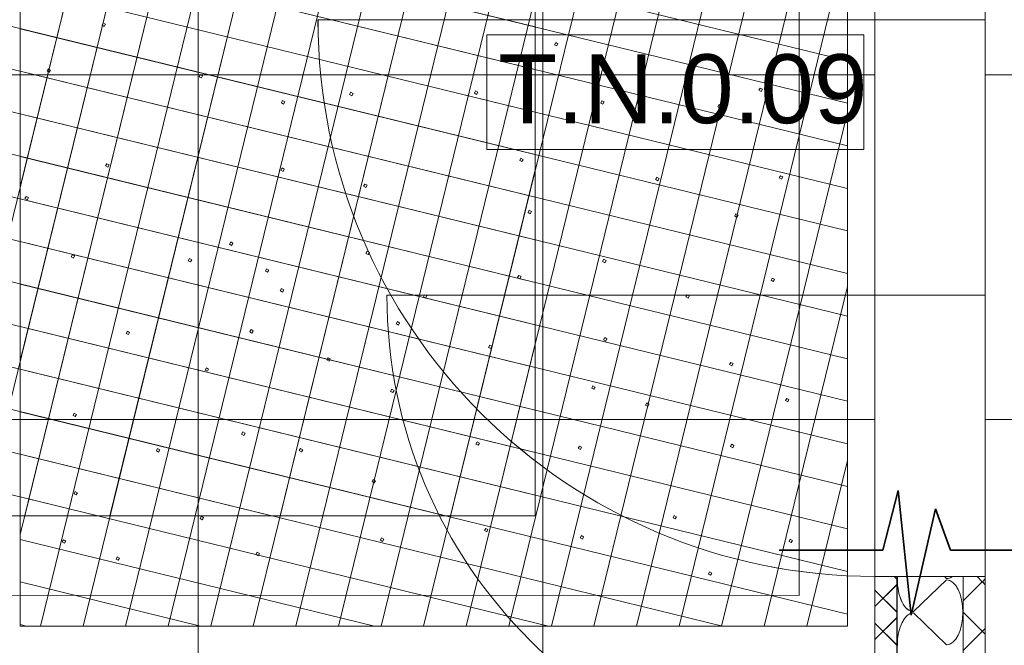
# Model space of a CAD drawing. Extents: x 229 to 926, y 37 to 878.
# Tile 183 of 194: x 522 to 558, y 697 to 719. Entities that reach past the tile are written whole.
import ezdxf
from ezdxf.lldxf.tags import DXFTag

# ---------------------------------------------------------------- set-up
doc = ezdxf.new("R2010")
doc.units = 0
doc.layers.get('0').update_dxf_attribs({"lineweight": 13})
doc.layers.add('A_BI_Innenwand', color=7, linetype='Continuous', lineweight=18, true_color=0x80ff80, plot=False)
doc.layers.add('A_BI_Tuer', color=7, linetype='Continuous', lineweight=18, true_color=0xbdbbbb, plot=False)
for name, color, linetype, lineweight in [('Axen', 7, 'Continuous', 25), ('Axen-A03ENJ5PI0', 7, 'Continuous', 25), ('Beschriftung', 7, 'Continuous', 25), ('Beschriftung-A03ENJ5NI0', 7, 'Continuous', 25), ('Bewegungsfläche', 7, 'Continuous', 25), ('Boden', 7, 'Continuous', 25), ('Boden-A03ENJ5OI0', 7, 'Continuous', 25), ('Deckenspiegel', 7, 'Continuous', 25), ('Fullfläche', 7, 'Continuous', 25), ('Fullfläche-A03ENJ5QI0', 7, 'Continuous', 25), ('Türen', 7, 'Continuous', 25), ('Türen-A03ENJ5UI0', 7, 'Continuous', 25), ('Wände', 7, 'Continuous', 25), ('Wände-A03ENJ5VI0', 7, 'Continuous', 25)]:
    doc.layers.add(name, color=color, linetype=linetype, lineweight=lineweight)
doc.layers.add('L_BI_Zuluft', color=7, linetype='Continuous', lineweight=35, true_color=0x990099)
doc.styles.get("Standard").update_dxf_attribs({"font": 'arial.ttf'})
tags = doc.linetypes.add('ALL_S25', pattern=[0.001, 0, -0.001]).pattern_tags.tags
tags[6:7] = [DXFTag(74, 4), DXFTag(75, 0), DXFTag(340, '0'), DXFTag(46, 1.0), DXFTag(50, 0.0), DXFTag(44, 0.0), DXFTag(45, 0.0)]
tags[4:5] = [DXFTag(74, 4), DXFTag(75, 0), DXFTag(340, '0'), DXFTag(46, 1.0), DXFTag(50, 0.0), DXFTag(44, 0.0), DXFTag(45, 0.0)]
tags = doc.linetypes.add('ALL_S25-A03ENJ5XI0', pattern=[0.001, 0, -0.001]).pattern_tags.tags
tags[6:7] = [DXFTag(74, 4), DXFTag(75, 0), DXFTag(340, '0'), DXFTag(46, 1.0), DXFTag(50, 0.0), DXFTag(44, 0.0), DXFTag(45, 0.0)]
tags[4:5] = [DXFTag(74, 4), DXFTag(75, 0), DXFTag(340, '0'), DXFTag(46, 1.0), DXFTag(50, 0.0), DXFTag(44, 0.0), DXFTag(45, 0.0)]
tags = doc.linetypes.add('PUNKT2_S9', pattern=[0.001, 0, -0.001]).pattern_tags.tags
tags[6:7] = [DXFTag(74, 4), DXFTag(75, 0), DXFTag(340, '0'), DXFTag(46, 1.0), DXFTag(50, 0.0), DXFTag(44, 0.0), DXFTag(45, 0.0)]
tags[4:5] = [DXFTag(74, 4), DXFTag(75, 0), DXFTag(340, '0'), DXFTag(46, 1.0), DXFTag(50, 0.0), DXFTag(44, 0.0), DXFTag(45, 0.0)]
tags = doc.linetypes.add('PUNKT2_S9-A03ENJ5YI0', pattern=[0.001, 0, -0.001]).pattern_tags.tags
tags[6:7] = [DXFTag(74, 4), DXFTag(75, 0), DXFTag(340, '0'), DXFTag(46, 1.0), DXFTag(50, 0.0), DXFTag(44, 0.0), DXFTag(45, 0.0)]
tags[4:5] = [DXFTag(74, 4), DXFTag(75, 0), DXFTag(340, '0'), DXFTag(46, 1.0), DXFTag(50, 0.0), DXFTag(44, 0.0), DXFTag(45, 0.0)]

# ---------------------------------------------------------------- blocks, each defined once
blk = doc.blocks.new('Referenz-A03ENJ5LI0', base_point=(255.728, 65.704))
at = {"layer": 'Axen', "color": 0, "linetype": 'ALL_S25', "lineweight": -2, "ltscale": 0.13}
blk.add_line((552.834, 66.032), (552.834, 801.546), dxfattribs=at)
at = {"layer": 'Beschriftung', "color": 0, "lineweight": -2}
for p, q in [((538.755, 718.801), (538.754, 714.634)), ((552.426, 718.799), (538.755, 718.801)), ((552.426, 714.633), (552.426, 718.799)), ((538.754, 714.634), (552.426, 714.633))]:
    blk.add_line(p, q, dxfattribs=at)
at = {"layer": 'Bewegungsfläche', "color": 0, "lineweight": -2}
for p, q in [((518.912, 701.346), (526.253, 731.346)), ((520.456, 701.346), (527.797, 731.346)), ((522.001, 701.346), (529.341, 731.346)), ((523.545, 701.346), (530.886, 731.346)), ((525.089, 701.346), (532.43, 731.346)), ((526.634, 701.346), (533.974, 731.346)), ((528.178, 701.346), (535.518, 731.346)), ((529.722, 701.346), (537.063, 731.346)), ((531.266, 701.346), (538.607, 731.346)), ((532.811, 701.346), (540.151, 731.346)), ((540.514, 731.346), (540.514, 701.346)), ((521.834, 713.286), (525.274, 727.346)), ((521.834, 706.974), (526.818, 727.346)), ((521.834, 700.663), (528.363, 727.346)), ((521.834, 727.346), (521.834, 697.346)), ((522.566, 697.346), (529.907, 727.346)), ((524.11, 697.346), (531.451, 727.346)), ((525.655, 697.346), (532.995, 727.346)), ((527.199, 697.346), (534.54, 727.346)), ((528.743, 697.346), (536.084, 727.346)), ((530.287, 697.346), (537.628, 727.346)), ((531.832, 697.346), (539.172, 727.346)), ((533.376, 697.346), (540.717, 727.346)), ((534.92, 697.346), (542.261, 727.346)), ((536.464, 697.346), (543.805, 727.346)), ((538.009, 697.346), (545.349, 727.346)), ((539.553, 697.346), (546.894, 727.346)), ((541.097, 697.346), (548.438, 727.346)), ((542.642, 697.346), (549.982, 727.346)), ((544.186, 697.346), (551.526, 727.346)), ((551.834, 697.346), (551.834, 727.346)), ((510.514, 726.423), (540.514, 719.082)), ((534.355, 701.346), (540.514, 726.517)), ((521.834, 725.197), (551.834, 717.857)), ((510.514, 724.878), (540.514, 717.538)), ((521.834, 723.653), (551.834, 716.312)), ((510.514, 723.334), (540.514, 715.994)), ((521.834, 722.109), (551.834, 714.768)), ((545.73, 697.346), (551.834, 722.291)), ((510.514, 721.79), (540.514, 714.449)), ((521.834, 720.564), (551.834, 713.224)), ((510.514, 720.246), (540.514, 712.905)), ((535.899, 701.346), (540.514, 720.206)), ((521.834, 719.02), (551.834, 711.68)), ((510.514, 718.701), (540.514, 711.361)), ((521.834, 717.476), (551.834, 710.135)), ((510.514, 717.157), (540.514, 709.817)), ((521.834, 715.932), (551.834, 708.591)), ((547.274, 697.346), (551.834, 715.98)), ((510.514, 715.613), (540.514, 708.272)), ((521.834, 714.387), (551.834, 707.047)), ((510.514, 714.069), (540.514, 706.728)), ((537.443, 701.346), (540.514, 713.895)), ((521.834, 712.843), (551.834, 705.503)), ((510.514, 712.525), (540.514, 705.184)), ((521.834, 711.299), (551.834, 703.958)), ((510.514, 710.98), (540.514, 703.64)), ((521.834, 709.755), (551.834, 702.414)), ((548.819, 697.346), (551.834, 709.669)), ((510.514, 709.436), (540.514, 702.095)), ((521.834, 708.21), (551.834, 700.87)), ((510.514, 707.892), (537.265, 701.346)), ((538.988, 701.346), (540.514, 707.583)), ((521.834, 706.666), (551.834, 699.326)), ((510.514, 706.348), (530.954, 701.346)), ((521.834, 705.122), (551.834, 697.781)), ((510.514, 704.803), (524.643, 701.346)), ((521.834, 703.578), (547.301, 697.346)), ((550.363, 697.346), (551.834, 703.357)), ((521.834, 702.033), (540.99, 697.346)), ((540.514, 701.346), (510.514, 701.346)), ((521.834, 700.489), (534.679, 697.346)), ((521.834, 698.945), (528.368, 697.346)), ((521.834, 697.401), (522.056, 697.346)), ((521.834, 697.346), (551.834, 697.346))]:
    blk.add_line(p, q, dxfattribs=at)
at = {"layer": 'Boden', "color": 0, "lineweight": -2}
for p, q in [((550.089, 728.458), (550.085, 698.458)), ((524.8, 719.146), (524.844, 719.227)), ((524.881, 719.102), (524.8, 719.146)), ((524.844, 719.227), (524.925, 719.183)), ((524.925, 719.183), (524.881, 719.102)), ((541.21, 718.439), (541.254, 718.52)), ((541.29, 718.395), (541.21, 718.439)), ((541.254, 718.52), (541.335, 718.475)), ((541.335, 718.475), (541.29, 718.395)), ((522.805, 717.483), (522.849, 717.564)), ((522.886, 717.439), (522.805, 717.483)), ((522.849, 717.564), (522.93, 717.519)), ((522.93, 717.519), (522.886, 717.439)), ((528.323, 717.275), (528.367, 717.356)), ((528.403, 717.231), (528.323, 717.275)), ((528.367, 717.356), (528.447, 717.311)), ((528.447, 717.311), (528.403, 717.231)), ((538.306, 716.678), (538.35, 716.759)), ((538.35, 716.759), (538.431, 716.715)), ((548.627, 716.784), (548.671, 716.865)), ((548.707, 716.74), (548.627, 716.784)), ((548.671, 716.865), (548.752, 716.82)), ((548.752, 716.82), (548.707, 716.74)), ((531.305, 716.33), (531.349, 716.411)), ((531.349, 716.411), (531.43, 716.366)), ((533.779, 716.633), (533.823, 716.713)), ((533.859, 716.589), (533.779, 716.633)), ((533.823, 716.713), (533.904, 716.669)), ((533.904, 716.669), (533.859, 716.589)), ((538.387, 716.634), (538.306, 716.678)), ((538.431, 716.715), (538.387, 716.634)), ((542.887, 716.323), (542.932, 716.404)), ((542.932, 716.404), (543.012, 716.36)), ((531.385, 716.286), (531.305, 716.33)), ((531.43, 716.366), (531.385, 716.286)), ((542.968, 716.279), (542.887, 716.323)), ((543.012, 716.36), (542.968, 716.279)), ((547.135, 716.184), (547.179, 716.264)), ((547.216, 716.139), (547.135, 716.184)), ((547.179, 716.264), (547.26, 716.22)), ((547.26, 716.22), (547.216, 716.139)), ((549.931, 715.809), (549.975, 715.89)), ((550.011, 715.765), (549.931, 715.809)), ((549.975, 715.89), (550.056, 715.846)), ((550.056, 715.846), (550.011, 715.765)), ((539.952, 714.241), (539.996, 714.322)), ((539.996, 714.322), (540.077, 714.277)), ((540.077, 714.277), (540.032, 714.197)), ((524.931, 714.04), (524.975, 714.12)), ((525.011, 713.995), (524.931, 714.04)), ((524.975, 714.12), (525.056, 714.076)), ((525.056, 714.076), (525.011, 713.995)), ((531.286, 713.888), (531.33, 713.968)), ((531.366, 713.844), (531.286, 713.888)), ((531.33, 713.968), (531.411, 713.924)), ((531.411, 713.924), (531.366, 713.844)), ((540.032, 714.197), (539.952, 714.241)), ((544.881, 713.55), (544.925, 713.63)), ((544.961, 713.505), (544.881, 713.55)), ((544.925, 713.63), (545.006, 713.586)), ((545.006, 713.586), (544.961, 713.505)), ((549.364, 713.603), (549.408, 713.684)), ((549.445, 713.559), (549.364, 713.603)), ((549.408, 713.684), (549.489, 713.64)), ((549.489, 713.64), (549.445, 713.559)), ((534.289, 713.303), (534.333, 713.383)), ((534.369, 713.259), (534.289, 713.303)), ((534.333, 713.383), (534.413, 713.339)), ((534.413, 713.339), (534.369, 713.259)), ((522.005, 712.856), (522.049, 712.936)), ((522.086, 712.812), (522.005, 712.856)), ((522.049, 712.936), (522.13, 712.892)), ((522.13, 712.892), (522.086, 712.812)), ((540.252, 712.35), (540.296, 712.43)), ((540.332, 712.305), (540.252, 712.35)), ((540.296, 712.43), (540.377, 712.386)), ((540.377, 712.386), (540.332, 712.305)), ((547.747, 712.217), (547.791, 712.297)), ((547.827, 712.173), (547.747, 712.217)), ((547.791, 712.297), (547.872, 712.253)), ((547.872, 712.253), (547.827, 712.173)), ((529.422, 711.201), (529.466, 711.281)), ((529.503, 711.156), (529.422, 711.201)), ((529.466, 711.281), (529.547, 711.237)), ((529.547, 711.237), (529.503, 711.156)), ((523.682, 710.74), (523.727, 710.821)), ((523.763, 710.696), (523.682, 710.74)), ((523.727, 710.821), (523.807, 710.776)), ((523.807, 710.776), (523.763, 710.696)), ((527.93, 710.6), (527.975, 710.681)), ((527.975, 710.681), (528.055, 710.637)), ((534.371, 710.869), (534.416, 710.95)), ((534.452, 710.825), (534.371, 710.869)), ((534.416, 710.95), (534.496, 710.905)), ((534.496, 710.905), (534.452, 710.825)), ((528.011, 710.556), (527.93, 710.6)), ((528.055, 710.637), (528.011, 710.556)), ((542.955, 710.574), (542.999, 710.654)), ((543.036, 710.529), (542.955, 710.574)), ((542.999, 710.654), (543.08, 710.61)), ((543.08, 710.61), (543.036, 710.529)), ((530.726, 710.226), (530.77, 710.306)), ((530.807, 710.182), (530.726, 710.226)), ((530.77, 710.306), (530.851, 710.262)), ((530.851, 710.262), (530.807, 710.182)), ((539.875, 709.991), (539.92, 710.071)), ((539.956, 709.946), (539.875, 709.991)), ((539.92, 710.071), (540, 710.027)), ((540, 710.027), (539.956, 709.946)), ((549.068, 709.893), (549.112, 709.974)), ((549.112, 709.974), (549.193, 709.93)), ((549.149, 709.849), (549.068, 709.893)), ((549.193, 709.93), (549.149, 709.849)), ((531.268, 709.509), (531.312, 709.589)), ((531.348, 709.464), (531.268, 709.509)), ((531.312, 709.589), (531.393, 709.545)), ((531.393, 709.545), (531.348, 709.464)), ((536.456, 709.288), (536.5, 709.369)), ((536.536, 709.244), (536.456, 709.288)), ((536.5, 709.369), (536.58, 709.324)), ((536.58, 709.324), (536.536, 709.244)), ((545.975, 709.285), (546.019, 709.366)), ((546.055, 709.241), (545.975, 709.285)), ((546.019, 709.366), (546.1, 709.322)), ((546.1, 709.322), (546.055, 709.241)), ((535.468, 708.314), (535.513, 708.394)), ((535.549, 708.269), (535.468, 708.314)), ((535.513, 708.394), (535.593, 708.35)), ((535.593, 708.35), (535.549, 708.269)), ((525.676, 707.966), (525.72, 708.047)), ((525.757, 707.922), (525.676, 707.966)), ((525.72, 708.047), (525.801, 708.003)), ((525.801, 708.003), (525.757, 707.922)), ((530.159, 708.02), (530.204, 708.101)), ((530.24, 707.976), (530.159, 708.02)), ((530.204, 708.101), (530.284, 708.056)), ((530.284, 708.056), (530.24, 707.976)), ((538.821, 707.456), (538.866, 707.536)), ((538.866, 707.536), (538.946, 707.492)), ((538.946, 707.492), (538.902, 707.411)), ((542.99, 707.73), (543.035, 707.811)), ((543.071, 707.686), (542.99, 707.73)), ((543.035, 707.811), (543.115, 707.767)), ((543.115, 707.767), (543.071, 707.686)), ((538.902, 707.411), (538.821, 707.456)), ((532.955, 707), (533, 707.081)), ((533.036, 706.956), (532.955, 707)), ((533, 707.081), (533.08, 707.036)), ((533.08, 707.036), (533.036, 706.956)), ((547.563, 706.831), (547.607, 706.912)), ((547.644, 706.787), (547.563, 706.831)), ((547.607, 706.912), (547.688, 706.868)), ((547.688, 706.868), (547.644, 706.787)), ((528.542, 706.633), (528.586, 706.714)), ((528.623, 706.589), (528.542, 706.633)), ((528.586, 706.714), (528.667, 706.67)), ((528.667, 706.67), (528.623, 706.589)), ((542.562, 705.981), (542.606, 706.062)), ((542.606, 706.062), (542.686, 706.018)), ((535.265, 705.86), (535.31, 705.94)), ((535.346, 705.815), (535.265, 705.86)), ((535.31, 705.94), (535.39, 705.896)), ((535.39, 705.896), (535.346, 705.815)), ((542.642, 705.937), (542.562, 705.981)), ((542.686, 706.018), (542.642, 705.937)), ((544.512, 705.361), (544.556, 705.442)), ((544.593, 705.317), (544.512, 705.361)), ((544.556, 705.442), (544.637, 705.397)), ((544.637, 705.397), (544.593, 705.317)), ((549.588, 705.525), (549.633, 705.605)), ((549.669, 705.48), (549.588, 705.525)), ((549.633, 705.605), (549.713, 705.561)), ((549.713, 705.561), (549.669, 705.48)), ((523.75, 704.99), (523.795, 705.071)), ((523.831, 704.946), (523.75, 704.99)), ((523.795, 705.071), (523.875, 705.027)), ((523.875, 705.027), (523.831, 704.946)), ((529.863, 704.31), (529.908, 704.39)), ((529.944, 704.266), (529.863, 704.31)), ((529.908, 704.39), (529.988, 704.346)), ((529.988, 704.346), (529.944, 704.266)), ((538.362, 703.948), (538.406, 704.029)), ((538.443, 703.904), (538.362, 703.948)), ((538.406, 704.029), (538.487, 703.984)), ((538.487, 703.984), (538.443, 703.904)), ((547.593, 703.862), (547.638, 703.942)), ((547.638, 703.942), (547.718, 703.898)), ((547.718, 703.898), (547.674, 703.817)), ((526.77, 703.702), (526.814, 703.783)), ((526.85, 703.658), (526.77, 703.702)), ((526.814, 703.783), (526.895, 703.738)), ((526.895, 703.738), (526.85, 703.658)), ((531.954, 703.71), (531.998, 703.79)), ((532.035, 703.665), (531.954, 703.71)), ((531.998, 703.79), (532.079, 703.746)), ((532.079, 703.746), (532.035, 703.665)), ((542.072, 703.798), (542.116, 703.878)), ((542.152, 703.753), (542.072, 703.798)), ((542.116, 703.878), (542.196, 703.834)), ((542.196, 703.834), (542.152, 703.753)), ((547.674, 703.817), (547.593, 703.862)), ((534.594, 702.582), (534.638, 702.662)), ((534.674, 702.537), (534.594, 702.582)), ((534.638, 702.662), (534.719, 702.618)), ((534.719, 702.618), (534.674, 702.537)), ((523.785, 702.147), (523.83, 702.228)), ((523.866, 702.103), (523.785, 702.147)), ((523.83, 702.228), (523.91, 702.183)), ((523.91, 702.183), (523.866, 702.103)), ((528.358, 701.248), (528.402, 701.328)), ((528.439, 701.204), (528.358, 701.248)), ((528.402, 701.328), (528.483, 701.284)), ((528.483, 701.284), (528.439, 701.204)), ((545.512, 701.278), (545.556, 701.358)), ((545.592, 701.234), (545.512, 701.278)), ((545.556, 701.358), (545.637, 701.314)), ((545.637, 701.314), (545.592, 701.234)), ((538.671, 700.809), (538.715, 700.89)), ((538.751, 700.765), (538.671, 700.809)), ((538.715, 700.89), (538.795, 700.846)), ((538.795, 700.846), (538.751, 700.765)), ((523.357, 700.398), (523.401, 700.478)), ((523.437, 700.354), (523.357, 700.398)), ((523.401, 700.478), (523.482, 700.434)), ((523.482, 700.434), (523.437, 700.354)), ((534.898, 700.462), (534.942, 700.543)), ((534.978, 700.418), (534.898, 700.462)), ((534.942, 700.543), (535.022, 700.499)), ((535.022, 700.499), (534.978, 700.418)), ((542.142, 700.548), (542.186, 700.629)), ((542.222, 700.504), (542.142, 700.548)), ((542.186, 700.629), (542.267, 700.584)), ((542.267, 700.584), (542.222, 700.504)), ((549.719, 700.418), (549.763, 700.499)), ((549.8, 700.374), (549.719, 700.418)), ((549.763, 700.499), (549.844, 700.454)), ((549.844, 700.454), (549.8, 700.374)), ((530.383, 699.941), (530.428, 700.022)), ((530.428, 700.022), (530.508, 699.978)), ((530.508, 699.978), (530.464, 699.897)), ((525.307, 699.778), (525.352, 699.858)), ((525.388, 699.733), (525.307, 699.778)), ((525.352, 699.858), (525.432, 699.814)), ((525.432, 699.814), (525.388, 699.733)), ((530.464, 699.897), (530.383, 699.941)), ((546.793, 699.234), (546.838, 699.315)), ((546.838, 699.315), (546.918, 699.271)), ((546.918, 699.271), (546.874, 699.19)), ((546.874, 699.19), (546.793, 699.234)), ((550.085, 698.458), (506.085, 698.463))]:
    blk.add_line(p, q, dxfattribs=at)
at = {"layer": 'Fullfläche', "color": 0, "lineweight": -2}
for p, q in [((553.634, 699.049), (553.536, 699.146)), ((554.234, 697.87), (555.434, 699.022)), ((555.434, 699.07), (555.354, 699.146)), ((556.728, 698.952), (556.034, 698.258)), ((556.728, 698.956), (556.537, 699.146)), ((556.834, 699.059), (556.73, 698.956)), ((556.834, 698.848), (556.73, 698.952)), ((553.634, 698.858), (552.834, 698.059)), ((553.634, 697.849), (552.834, 698.649)), ((555.434, 696.67), (554.234, 697.822)), ((556.728, 697.156), (556.034, 697.849)), ((553.634, 697.658), (552.834, 696.859)), ((553.634, 696.649), (552.834, 697.449)), ((556.728, 697.152), (556.034, 696.458)), ((556.834, 697.259), (556.73, 697.156)), ((556.834, 697.048), (556.73, 697.152))]:
    blk.add_line(p, q, dxfattribs=at)
for centre, start_param, end_param in [((554.234, 699.046), 1.485627, 1.570796), ((554.234, 699.046), 1.570796, 3.141593), ((555.434, 700.246), 3.141593, 3.50313), ((555.434, 697.846), 3.141593, 6.283185), ((554.234, 696.646), 0, 1.570796)]:
    blk.add_ellipse(centre, major_axis=(0, 1.176), ratio=0.5, start_param=start_param, end_param=end_param, dxfattribs=at)
at = {"layer": 'Türen', "color": 0, "lineweight": -2}
blk.add_line((552.834, 719.346), (532.634, 719.346), dxfattribs=at)
at = {"layer": 'Türen', "color": 0, "linetype": 'PUNKT2_S9', "lineweight": -2, "ltscale": 0.13}
for p, q in [((552.834, 719.346), (552.834, 699.146)), ((556.834, 699.146), (556.834, 719.346))]:
    blk.add_line(p, q, dxfattribs=at)
at = {"layer": 'Türen', "color": 0, "lineweight": -2}
blk.add_ellipse((552.834, 719.346), major_axis=(-20.2, 0), ratio=1, start_param=0, end_param=1.570796, dxfattribs=at)
at = {"layer": 'Wände', "color": 0, "lineweight": -2}
for p, q in [((552.834, 719.346), (552.834, 729.346)), ((556.834, 719.346), (556.834, 729.346)), ((556.834, 719.346), (552.834, 719.346)), ((556.834, 699.146), (552.834, 699.146)), ((552.834, 667.846), (552.834, 699.146)), ((553.634, 667.846), (553.634, 699.146)), ((556.034, 667.846), (556.034, 699.146)), ((556.834, 667.846), (556.834, 699.146))]:
    blk.add_line(p, q, dxfattribs=at)
at = {"layer": 'Beschriftung', "color": 0, "lineweight": -2, "insert": (539.171, 718.091), "char_height": 2.5, "attachment_point": 1, "rotation": 359.9932}
blk.add_mtext('{\\fArial;T.N.0.09}', dxfattribs=at)
blk = doc.blocks.new('Referenz-A03ENJ62I0', base_point=(255.728, 65.706))
at = {"layer": 'Axen-A03ENJ5PI0', "color": 0, "linetype": 'ALL_S25-A03ENJ5XI0', "lineweight": -2, "ltscale": 0.13}
blk.add_line((552.833, 66.032), (552.833, 801.546), dxfattribs=at)
at = {"layer": 'Beschriftung-A03ENJ5NI0', "color": 0, "lineweight": -2}
for p, q in [((552.426, 718.799), (538.754, 718.801)), ((538.754, 718.801), (538.754, 714.634)), ((552.425, 714.633), (552.426, 718.799)), ((538.754, 714.634), (552.425, 714.633))]:
    blk.add_line(p, q, dxfattribs=at)
at = {"layer": 'Boden-A03ENJ5OI0', "color": 0, "lineweight": -2}
for p, q in [((550.088, 728.458), (550.084, 698.458)), ((524.8, 719.146), (524.844, 719.227)), ((524.88, 719.102), (524.8, 719.146)), ((524.844, 719.227), (524.925, 719.183)), ((524.925, 719.183), (524.88, 719.102)), ((541.21, 718.439), (541.254, 718.52)), ((541.29, 718.395), (541.21, 718.439)), ((541.254, 718.52), (541.334, 718.476)), ((541.334, 718.476), (541.29, 718.395)), ((522.805, 717.483), (522.849, 717.564)), ((522.885, 717.439), (522.805, 717.483)), ((522.849, 717.564), (522.93, 717.519)), ((522.93, 717.519), (522.885, 717.439)), ((528.322, 717.275), (528.366, 717.356)), ((528.403, 717.231), (528.322, 717.275)), ((528.366, 717.356), (528.447, 717.311)), ((528.447, 717.311), (528.403, 717.231)), ((538.306, 716.679), (538.35, 716.759)), ((538.35, 716.759), (538.43, 716.715)), ((548.627, 716.784), (548.671, 716.865)), ((548.707, 716.74), (548.627, 716.784)), ((548.671, 716.865), (548.751, 716.82)), ((548.751, 716.82), (548.707, 716.74)), ((531.304, 716.33), (531.349, 716.411)), ((531.349, 716.411), (531.429, 716.367)), ((533.778, 716.633), (533.823, 716.713)), ((533.859, 716.589), (533.778, 716.633)), ((533.823, 716.713), (533.903, 716.669)), ((533.903, 716.669), (533.859, 716.589)), ((538.386, 716.634), (538.306, 716.679)), ((538.43, 716.715), (538.386, 716.634)), ((542.887, 716.323), (542.931, 716.404)), ((542.931, 716.404), (543.012, 716.36)), ((531.385, 716.286), (531.304, 716.33)), ((531.429, 716.367), (531.385, 716.286)), ((542.967, 716.279), (542.887, 716.323)), ((543.012, 716.36), (542.967, 716.279)), ((547.135, 716.184), (547.179, 716.264)), ((547.215, 716.139), (547.135, 716.184)), ((547.179, 716.264), (547.26, 716.22)), ((547.26, 716.22), (547.215, 716.139)), ((549.93, 715.809), (549.975, 715.89)), ((550.011, 715.765), (549.93, 715.809)), ((549.975, 715.89), (550.055, 715.846)), ((550.055, 715.846), (550.011, 715.765)), ((539.952, 714.241), (539.996, 714.322)), ((539.996, 714.322), (540.076, 714.277)), ((540.076, 714.277), (540.032, 714.197)), ((524.931, 714.04), (524.975, 714.12)), ((525.011, 713.995), (524.931, 714.04)), ((524.975, 714.12), (525.055, 714.076)), ((525.055, 714.076), (525.011, 713.995)), ((531.286, 713.888), (531.33, 713.968)), ((531.366, 713.844), (531.286, 713.888)), ((531.33, 713.968), (531.41, 713.924)), ((531.41, 713.924), (531.366, 713.844)), ((540.032, 714.197), (539.952, 714.241)), ((544.88, 713.55), (544.925, 713.63)), ((544.961, 713.505), (544.88, 713.55)), ((544.925, 713.63), (545.005, 713.586)), ((545.005, 713.586), (544.961, 713.505)), ((549.364, 713.603), (549.408, 713.684)), ((549.444, 713.559), (549.364, 713.603)), ((549.408, 713.684), (549.489, 713.64)), ((549.489, 713.64), (549.444, 713.559)), ((534.288, 713.303), (534.333, 713.383)), ((534.369, 713.259), (534.288, 713.303)), ((534.333, 713.383), (534.413, 713.339)), ((534.413, 713.339), (534.369, 713.259)), ((522.005, 712.856), (522.049, 712.936)), ((522.085, 712.812), (522.005, 712.856)), ((522.049, 712.936), (522.13, 712.892)), ((522.13, 712.892), (522.085, 712.812)), ((540.251, 712.35), (540.296, 712.43)), ((540.332, 712.305), (540.251, 712.35)), ((540.296, 712.43), (540.376, 712.386)), ((540.376, 712.386), (540.332, 712.305)), ((547.747, 712.217), (547.791, 712.297)), ((547.827, 712.173), (547.747, 712.217)), ((547.791, 712.297), (547.871, 712.253)), ((547.871, 712.253), (547.827, 712.173)), ((529.422, 711.201), (529.466, 711.281)), ((529.502, 711.156), (529.422, 711.201)), ((529.466, 711.281), (529.547, 711.237)), ((529.547, 711.237), (529.502, 711.156)), ((523.682, 710.74), (523.726, 710.821)), ((523.763, 710.696), (523.682, 710.74)), ((523.726, 710.821), (523.807, 710.776)), ((523.807, 710.776), (523.763, 710.696)), ((527.93, 710.6), (527.974, 710.681)), ((527.974, 710.681), (528.055, 710.637)), ((534.371, 710.869), (534.415, 710.95)), ((534.452, 710.825), (534.371, 710.869)), ((534.415, 710.95), (534.496, 710.905)), ((534.496, 710.905), (534.452, 710.825)), ((528.011, 710.556), (527.93, 710.6)), ((528.055, 710.637), (528.011, 710.556)), ((542.955, 710.574), (542.999, 710.654)), ((543.035, 710.529), (542.955, 710.574)), ((542.999, 710.654), (543.08, 710.61)), ((543.08, 710.61), (543.035, 710.529)), ((530.726, 710.226), (530.77, 710.307)), ((530.806, 710.182), (530.726, 710.226)), ((530.77, 710.307), (530.851, 710.262)), ((530.851, 710.262), (530.806, 710.182)), ((539.875, 709.991), (539.919, 710.071)), ((539.956, 709.947), (539.875, 709.991)), ((539.919, 710.071), (540, 710.027)), ((540, 710.027), (539.956, 709.947)), ((549.068, 709.893), (549.112, 709.974)), ((549.112, 709.974), (549.193, 709.93)), ((549.148, 709.849), (549.068, 709.893)), ((549.193, 709.93), (549.148, 709.849)), ((531.267, 709.509), (531.312, 709.589)), ((531.348, 709.464), (531.267, 709.509)), ((531.312, 709.589), (531.392, 709.545)), ((531.392, 709.545), (531.348, 709.464)), ((536.455, 709.288), (536.5, 709.369)), ((536.536, 709.244), (536.455, 709.288)), ((536.5, 709.369), (536.58, 709.324)), ((536.58, 709.324), (536.536, 709.244)), ((545.974, 709.286), (546.019, 709.366)), ((546.055, 709.241), (545.974, 709.286)), ((546.019, 709.366), (546.099, 709.322)), ((546.099, 709.322), (546.055, 709.241)), ((535.468, 708.314), (535.512, 708.394)), ((535.549, 708.27), (535.468, 708.314)), ((535.512, 708.394), (535.593, 708.35)), ((535.593, 708.35), (535.549, 708.27)), ((525.676, 707.966), (525.72, 708.047)), ((525.756, 707.922), (525.676, 707.966)), ((525.72, 708.047), (525.801, 708.003)), ((525.801, 708.003), (525.756, 707.922)), ((530.159, 708.02), (530.203, 708.101)), ((530.239, 707.976), (530.159, 708.02)), ((530.203, 708.101), (530.284, 708.056)), ((530.284, 708.056), (530.239, 707.976)), ((538.821, 707.456), (538.865, 707.536)), ((538.865, 707.536), (538.946, 707.492)), ((538.946, 707.492), (538.901, 707.412)), ((542.99, 707.731), (543.034, 707.811)), ((543.07, 707.686), (542.99, 707.731)), ((543.034, 707.811), (543.115, 707.767)), ((543.115, 707.767), (543.07, 707.686)), ((538.901, 707.412), (538.821, 707.456)), ((532.955, 707), (532.999, 707.081)), ((533.035, 706.956), (532.955, 707)), ((532.999, 707.081), (533.08, 707.036)), ((533.08, 707.036), (533.035, 706.956)), ((547.563, 706.831), (547.607, 706.912)), ((547.643, 706.787), (547.563, 706.831)), ((547.607, 706.912), (547.688, 706.868)), ((547.688, 706.868), (547.643, 706.787)), ((528.542, 706.633), (528.586, 706.714)), ((528.622, 706.589), (528.542, 706.633)), ((528.586, 706.714), (528.667, 706.67)), ((528.667, 706.67), (528.622, 706.589)), ((542.561, 705.981), (542.605, 706.062)), ((542.605, 706.062), (542.686, 706.018)), ((535.265, 705.86), (535.309, 705.94)), ((535.346, 705.815), (535.265, 705.86)), ((535.309, 705.94), (535.39, 705.896)), ((535.39, 705.896), (535.346, 705.815)), ((542.642, 705.937), (542.561, 705.981)), ((542.686, 706.018), (542.642, 705.937)), ((544.512, 705.361), (544.556, 705.442)), ((544.592, 705.317), (544.512, 705.361)), ((544.556, 705.442), (544.637, 705.397)), ((544.637, 705.397), (544.592, 705.317)), ((549.588, 705.525), (549.632, 705.605)), ((549.669, 705.48), (549.588, 705.525)), ((549.632, 705.605), (549.713, 705.561)), ((549.713, 705.561), (549.669, 705.48)), ((523.75, 704.99), (523.794, 705.071)), ((523.83, 704.946), (523.75, 704.99)), ((523.794, 705.071), (523.875, 705.027)), ((523.875, 705.027), (523.83, 704.946)), ((529.863, 704.31), (529.907, 704.39)), ((529.943, 704.266), (529.863, 704.31)), ((529.907, 704.39), (529.988, 704.346)), ((529.988, 704.346), (529.943, 704.266)), ((538.362, 703.948), (538.406, 704.029)), ((538.442, 703.904), (538.362, 703.948)), ((538.406, 704.029), (538.487, 703.984)), ((538.487, 703.984), (538.442, 703.904)), ((547.593, 703.862), (547.637, 703.942)), ((547.637, 703.942), (547.718, 703.898)), ((547.718, 703.898), (547.674, 703.817)), ((526.77, 703.702), (526.814, 703.783)), ((526.85, 703.658), (526.77, 703.702)), ((526.814, 703.783), (526.894, 703.738)), ((526.894, 703.738), (526.85, 703.658)), ((531.954, 703.71), (531.998, 703.79)), ((532.034, 703.665), (531.954, 703.71)), ((531.998, 703.79), (532.078, 703.746)), ((532.078, 703.746), (532.034, 703.665)), ((542.071, 703.798), (542.116, 703.878)), ((542.152, 703.753), (542.071, 703.798)), ((542.116, 703.878), (542.196, 703.834)), ((542.196, 703.834), (542.152, 703.753)), ((547.674, 703.817), (547.593, 703.862)), ((534.593, 702.582), (534.638, 702.662)), ((534.674, 702.538), (534.593, 702.582)), ((534.638, 702.662), (534.718, 702.618)), ((534.718, 702.618), (534.674, 702.538)), ((523.785, 702.147), (523.829, 702.228)), ((523.866, 702.103), (523.785, 702.147)), ((523.829, 702.228), (523.91, 702.183)), ((523.91, 702.183), (523.866, 702.103)), ((528.358, 701.248), (528.402, 701.329)), ((528.438, 701.204), (528.358, 701.248)), ((528.402, 701.329), (528.483, 701.284)), ((528.483, 701.284), (528.438, 701.204)), ((545.512, 701.278), (545.556, 701.358)), ((545.592, 701.234), (545.512, 701.278)), ((545.556, 701.358), (545.636, 701.314)), ((545.636, 701.314), (545.592, 701.234)), ((538.67, 700.809), (538.715, 700.89)), ((538.751, 700.765), (538.67, 700.809)), ((538.715, 700.89), (538.795, 700.846)), ((538.795, 700.846), (538.751, 700.765)), ((523.356, 700.398), (523.401, 700.478)), ((523.437, 700.354), (523.356, 700.398)), ((523.401, 700.478), (523.481, 700.434)), ((523.481, 700.434), (523.437, 700.354)), ((534.897, 700.462), (534.941, 700.543)), ((534.978, 700.418), (534.897, 700.462)), ((534.941, 700.543), (535.022, 700.499)), ((535.022, 700.499), (534.978, 700.418)), ((542.141, 700.548), (542.186, 700.629)), ((542.222, 700.504), (542.141, 700.548)), ((542.186, 700.629), (542.266, 700.584)), ((542.266, 700.584), (542.222, 700.504)), ((549.719, 700.418), (549.763, 700.499)), ((549.799, 700.374), (549.719, 700.418)), ((549.763, 700.499), (549.844, 700.455)), ((549.844, 700.455), (549.799, 700.374)), ((530.383, 699.942), (530.427, 700.022)), ((530.427, 700.022), (530.508, 699.978)), ((530.508, 699.978), (530.464, 699.897)), ((525.307, 699.778), (525.351, 699.858)), ((525.388, 699.734), (525.307, 699.778)), ((525.351, 699.858), (525.432, 699.814)), ((525.432, 699.814), (525.388, 699.734)), ((530.464, 699.897), (530.383, 699.942)), ((546.793, 699.234), (546.837, 699.315)), ((546.837, 699.315), (546.918, 699.271)), ((546.918, 699.271), (546.873, 699.19)), ((546.873, 699.19), (546.793, 699.234)), ((550.084, 698.458), (506.084, 698.463))]:
    blk.add_line(p, q, dxfattribs=at)
at = {"layer": 'Deckenspiegel', "color": 0, "lineweight": -2}
for p, q in [((528.284, 667.846), (528.283, 729.346)), ((540.783, 667.846), (540.783, 729.346)), ((552.833, 729.346), (552.834, 667.847)), ((556.833, 667.846), (556.833, 729.346)), ((491.233, 717.346), (552.833, 717.346)), ((556.833, 717.346), (612.184, 717.346)), ((491.233, 704.846), (552.833, 704.846)), ((556.833, 704.846), (612.184, 704.846))]:
    blk.add_line(p, q, dxfattribs=at)
at = {"layer": 'Fullfläche-A03ENJ5QI0', "color": 0, "lineweight": -2}
for p, q in [((553.633, 699.049), (553.536, 699.146)), ((554.233, 697.87), (555.433, 699.022)), ((555.433, 699.07), (555.354, 699.146)), ((556.728, 698.952), (556.033, 698.258)), ((556.728, 698.956), (556.537, 699.146)), ((556.833, 699.059), (556.73, 698.956)), ((556.833, 698.848), (556.73, 698.952)), ((553.633, 698.858), (552.833, 698.059)), ((553.633, 697.849), (552.833, 698.649)), ((555.433, 696.67), (554.233, 697.822)), ((556.728, 697.156), (556.033, 697.849)), ((553.633, 697.658), (552.833, 696.859)), ((553.633, 696.65), (552.833, 697.449)), ((556.728, 697.152), (556.033, 696.458)), ((556.833, 697.259), (556.73, 697.156)), ((556.833, 697.048), (556.73, 697.152))]:
    blk.add_line(p, q, dxfattribs=at)
for centre, start_param, end_param in [((554.233, 699.046), 1.485627, 1.570796), ((554.233, 699.046), 1.570796, 3.141593), ((555.433, 700.246), 3.141593, 3.50313), ((555.433, 697.846), 3.141593, 6.283185), ((554.233, 696.646), 0, 1.570796)]:
    blk.add_ellipse(centre, major_axis=(0, 1.176), ratio=0.5, start_param=start_param, end_param=end_param, dxfattribs=at)
at = {"layer": 'Türen-A03ENJ5UI0', "color": 0, "lineweight": -2}
blk.add_line((552.833, 719.346), (532.633, 719.346), dxfattribs=at)
at = {"layer": 'Türen-A03ENJ5UI0', "color": 0, "linetype": 'PUNKT2_S9-A03ENJ5YI0', "lineweight": -2, "ltscale": 0.13}
for p, q in [((552.833, 719.346), (552.833, 699.146)), ((556.833, 699.146), (556.833, 719.346))]:
    blk.add_line(p, q, dxfattribs=at)
at = {"layer": 'Türen-A03ENJ5UI0', "color": 0, "lineweight": -2}
blk.add_ellipse((552.833, 719.346), major_axis=(-20.2, 0), ratio=1, start_param=0, end_param=1.570796, dxfattribs=at)
at = {"layer": 'Wände-A03ENJ5VI0', "color": 0, "lineweight": -2}
for p, q in [((552.833, 719.346), (552.833, 729.346)), ((556.833, 719.346), (556.833, 729.346)), ((556.833, 719.346), (552.833, 719.346)), ((556.833, 699.146), (552.833, 699.146)), ((552.833, 667.846), (552.833, 699.146)), ((553.633, 667.847), (553.633, 699.146)), ((556.033, 667.846), (556.033, 699.146)), ((556.833, 667.846), (556.833, 699.146))]:
    blk.add_line(p, q, dxfattribs=at)
at = {"layer": 'Beschriftung-A03ENJ5NI0', "color": 0, "lineweight": -2, "insert": (539.171, 718.091), "char_height": 2.49999, "attachment_point": 1, "rotation": 359.9932}
blk.add_mtext('{\\fArial;T.N.0.09}', dxfattribs=at)
blk = doc.blocks.new('Wand-A03ENJ9EI0', base_point=(552.833, 667.843))
at = {"color": 0, "linetype": 'ByBlock', "lineweight": -2, "ltscale": 0.18}
for p, q in [((552.833, 729.346), (552.833, 709.346)), ((556.833, 729.346), (556.833, 709.346))]:
    blk.add_line(p, q, dxfattribs=at)
blk = doc.blocks.new('Tür-A03ENJ9GI0', base_point=(535.133, 691.646))
at = {"color": 0, "linetype": 'ByBlock', "lineweight": -2, "ltscale": 0.18}
for p, q in [((535.133, 709.346), (556.833, 709.346)), ((556.833, 691.646), (552.833, 691.646))]:
    blk.add_line(p, q, dxfattribs=at)
blk.add_ellipse((552.833, 709.346), major_axis=(-17.7, 0), ratio=1, start_param=0, end_param=1.570796, dxfattribs=at)
blk = doc.blocks.new('Blockreferenz-A03ENJIII0', base_point=(549.356, 697.745))
at = {"color": 0, "linetype": 'ByBlock', "lineweight": -2, "ltscale": 0.35}
for p, q in [((553.118, 700.096), (553.682, 702.259)), ((553.682, 702.259), (554.153, 697.745)), ((554.153, 697.745), (555.027, 701.603)), ((555.027, 701.603), (555.571, 700.096)), ((558.094, 700.853), (558.098, 699.348)), ((559.702, 700.096), (558.094, 700.853)), ((549.356, 700.096), (553.118, 700.096)), ((555.571, 700.096), (558.096, 700.096)), ((559.702, 700.096), (558.098, 699.348))]:
    blk.add_line(p, q, dxfattribs=at)
blk.add_solid([(558.098, 699.348), (558.094, 700.853), (559.702, 700.096)], dxfattribs=at)

msp = doc.modelspace()

# ---------------------------------------------------------------- block references
at = {"color": 251, "lineweight": 13, "ltscale": 0.13, "true_color": 0x606060}
for name, p in [('Referenz-A03ENJ5LI0', (255.728, 65.704)), ('Referenz-A03ENJ62I0', (255.728, 65.706))]:
    msp.add_blockref(name, p, dxfattribs=at)
at = {"layer": 'A_BI_Innenwand', "ltscale": 0.18}
msp.add_blockref('Wand-A03ENJ9EI0', (552.833, 667.843), dxfattribs=at)
at = {"layer": 'A_BI_Tuer', "ltscale": 0.18}
msp.add_blockref('Tür-A03ENJ9GI0', (535.133, 691.646), dxfattribs=at)
at = {"layer": 'L_BI_Zuluft', "ltscale": 0.35}
msp.add_blockref('Blockreferenz-A03ENJIII0', (549.356, 697.745), dxfattribs=at)

doc.saveas('drawing.dxf')
